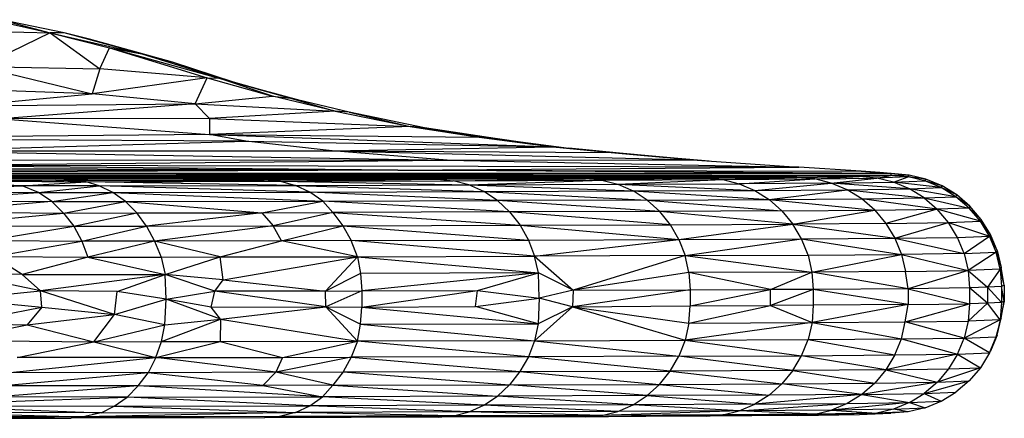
# Paper-space layout '_Posterior' of a CAD drawing. Header units: millimetres. Extents: x -679 to -71, y -2 to 78.
# Tile 10 of 10: x -121 to -71, y 2 to 22. Entities that reach past the tile are written whole.
import ezdxf

# ---------------------------------------------------------------- set-up
doc = ezdxf.new("R2010")
doc.units = ezdxf.units.MM

psp = doc.layouts.new('_Posterior')

# ---------------------------------------------------------------- linework, layer by layer
at = {"color": 7, "linetype": 'Continuous', "lineweight": 25}
for p, q in [((-122.469, 21.89), (-119.889, 21.309)), ((-122.389, 21.975), (-119.889, 21.309)), ((-119.164, 21.298), (-122.389, 21.975)), ((-128.221, 21.529), (-119.889, 21.309)), ((-119.889, 21.309), (-123.422, 19.578)), ((-119.889, 21.309), (-117.351, 19.474)), ((-119.889, 21.309), (-116.846, 20.54)), ((-119.889, 21.309), (-115.207, 20.243)), ((-119.164, 21.298), (-119.889, 21.309)), ((-115.207, 20.243), (-119.164, 21.298)), ((-117.873, 20.987), (-119.164, 21.298)), ((-115.207, 20.243), (-117.873, 20.987)), ((-113.632, 19.809), (-117.873, 20.987)), ((-117.351, 19.474), (-116.846, 20.54)), ((-116.846, 20.54), (-111.877, 19.007)), ((-116.846, 20.54), (-111.271, 18.988)), ((-116.846, 20.54), (-115.207, 20.243)), ((-111.271, 18.988), (-115.207, 20.243)), ((-115.207, 20.243), (-110.525, 18.792)), ((-115.207, 20.243), (-113.632, 19.809)), ((-110.525, 18.792), (-113.632, 19.809)), ((-123.422, 19.578), (-117.351, 19.474)), ((-123.422, 19.578), (-117.736, 18.197)), ((-117.351, 19.474), (-117.736, 18.197)), ((-111.877, 19.007), (-117.351, 19.474)), ((-111.877, 19.007), (-117.736, 18.197)), ((-112.482, 17.683), (-111.877, 19.007)), ((-111.877, 19.007), (-108.528, 18.077)), ((-111.877, 19.007), (-111.271, 18.988)), ((-108.528, 18.077), (-111.271, 18.988)), ((-111.271, 18.988), (-107.622, 17.982)), ((-111.271, 18.988), (-110.525, 18.792)), ((-107.622, 17.982), (-110.525, 18.792)), ((-110.525, 18.792), (-106.96, 17.823)), ((-117.736, 18.197), (-129.001, 18.568)), ((-124.11, 17.59), (-117.736, 18.197)), ((-112.482, 17.683), (-117.736, 18.197)), ((-124.11, 17.59), (-112.482, 17.683)), ((-112.482, 17.683), (-122.384, 16.914)), ((-112.482, 17.683), (-108.528, 18.077)), ((-111.756, 16.941), (-112.482, 17.683)), ((-112.482, 17.683), (-105.343, 17.316)), ((-105.343, 17.316), (-108.528, 18.077)), ((-108.528, 18.077), (-107.622, 17.982)), ((-107.622, 17.982), (-105.343, 17.316)), ((-104.616, 17.262), (-107.622, 17.982)), ((-105.343, 17.316), (-111.756, 16.941)), ((-105.343, 17.316), (-101.516, 16.531)), ((-104.616, 17.262), (-105.343, 17.316)), ((-104.616, 17.262), (-101.516, 16.531)), ((-100.772, 16.468), (-104.616, 17.262)), ((-111.756, 16.941), (-122.384, 16.914)), ((-122.384, 16.914), (-111.756, 16.125)), ((-111.756, 16.941), (-111.756, 16.125)), ((-111.756, 16.941), (-101.516, 16.531)), ((-111.756, 16.125), (-133.407, 15.903)), ((-101.516, 16.531), (-111.756, 16.125)), ((-109.889, 15.775), (-111.756, 16.125)), ((-111.756, 16.125), (-97.98, 15.987)), ((-111.756, 16.125), (-94.23, 15.494)), ((-101.516, 16.531), (-97.98, 15.987)), ((-101.516, 16.531), (-97.172, 15.918)), ((-100.772, 16.468), (-101.516, 16.531)), ((-97.172, 15.918), (-100.772, 16.468)), ((-109.889, 15.775), (-133.407, 15.903)), ((-126.708, 15.28), (-109.889, 15.775)), ((-105.481, 15.288), (-109.889, 15.775)), ((-109.889, 15.775), (-94.23, 15.494)), ((-97.98, 15.987), (-94.23, 15.494)), ((-97.98, 15.987), (-97.172, 15.918)), ((-94.23, 15.494), (-97.172, 15.918)), ((-97.172, 15.918), (-93.417, 15.423)), ((-126.708, 15.28), (-105.481, 15.288)), ((-126.708, 15.28), (-99.621, 14.817)), ((-105.481, 15.288), (-94.23, 15.494)), ((-99.621, 14.817), (-105.481, 15.288)), ((-105.481, 15.288), (-87.122, 14.837)), ((-105.481, 15.288), (-91.241, 15.197)), ((-94.23, 15.494), (-91.241, 15.197)), ((-94.23, 15.494), (-90.823, 15.166)), ((-94.23, 15.494), (-93.417, 15.423)), ((-90.823, 15.166), (-93.417, 15.423)), ((-91.241, 15.197), (-87.122, 14.837)), ((-91.241, 15.197), (-90.823, 15.166)), ((-87.122, 14.837), (-90.823, 15.166)), ((-90.823, 15.166), (-86.254, 14.778)), ((-127.403, 14.544), (-99.621, 14.817)), ((-122.226, 14.824), (-99.621, 14.817)), ((-99.621, 14.817), (-87.122, 14.837)), ((-99.621, 14.817), (-81.673, 14.462)), ((-87.122, 14.837), (-81.673, 14.462)), ((-102.139, 14.294), (-139.713, 14.431)), ((-102.139, 14.294), (-138.012, 14.283)), ((-102.139, 14.294), (-136.627, 14.162)), ((-76.95, 14.127), (-136.387, 14.141)), ((-76.991, 14.036), (-136.299, 14.133)), ((-102.139, 14.294), (-127.403, 14.544)), ((-81.673, 14.462), (-127.403, 14.544)), ((-102.139, 14.294), (-81.673, 14.462)), ((-76.95, 14.127), (-102.139, 14.294)), ((-102.139, 14.294), (-78.484, 14.258)), ((-78.484, 14.258), (-81.673, 14.462)), ((-78.484, 14.258), (-76.95, 14.127)), ((-77.54, 14.183), (-78.484, 14.258)), ((-77.54, 14.183), (-76.95, 14.127)), ((-76.044, 14.054), (-77.54, 14.183)), ((-76.95, 14.127), (-76.991, 14.036)), ((-76.044, 14.054), (-76.95, 14.127)), ((-76.991, 14.036), (-134.555, 14.03)), ((-78.585, 13.973), (-134.278, 14.02)), ((-81.78, 13.926), (-134.041, 14.011)), ((-130.033, 13.861), (-118.044, 13.71)), ((-130.033, 13.861), (-119.599, 13.784)), ((-81.78, 13.926), (-128.151, 13.919)), ((-128.151, 13.919), (-117.547, 13.877)), ((-86.382, 13.89), (-128.151, 13.919)), ((-128.021, 13.766), (-118.044, 13.71)), ((-121.307, 13.506), (-128.021, 13.766)), ((-127.738, 13.844), (-117.547, 13.877)), ((-121.307, 13.506), (-118.044, 13.71)), ((-119.599, 13.784), (-117.547, 13.877)), ((-119.599, 13.784), (-100.11, 13.835)), ((-119.599, 13.784), (-108.958, 13.809)), ((-118.044, 13.71), (-119.599, 13.784)), ((-119.599, 13.784), (-108.131, 13.738)), ((-118.044, 13.71), (-108.131, 13.738)), ((-117.385, 13.506), (-118.044, 13.71)), ((-107.364, 13.528), (-118.044, 13.71)), ((-117.547, 13.877), (-86.382, 13.89)), ((-100.11, 13.835), (-117.547, 13.877)), ((-117.547, 13.877), (-92.557, 13.861)), ((-108.958, 13.809), (-100.11, 13.835)), ((-108.131, 13.738), (-108.958, 13.809)), ((-108.131, 13.738), (-100.11, 13.835)), ((-108.131, 13.738), (-99.307, 13.765)), ((-108.131, 13.738), (-107.364, 13.528)), ((-108.131, 13.738), (-98.508, 13.556)), ((-100.11, 13.835), (-92.557, 13.861)), ((-100.11, 13.835), (-99.307, 13.765)), ((-99.307, 13.765), (-92.557, 13.861)), ((-99.307, 13.765), (-91.72, 13.791)), ((-98.508, 13.556), (-99.307, 13.765)), ((-98.508, 13.556), (-91.72, 13.791)), ((-98.508, 13.556), (-90.91, 13.583)), ((-92.557, 13.861), (-86.382, 13.89)), ((-91.72, 13.791), (-92.557, 13.861)), ((-86.382, 13.89), (-91.72, 13.791)), ((-91.72, 13.791), (-85.545, 13.819)), ((-91.72, 13.791), (-90.91, 13.583)), ((-90.91, 13.583), (-85.545, 13.819)), ((-90.91, 13.583), (-84.715, 13.611)), ((-90.91, 13.583), (-90.13, 13.241)), ((-90.91, 13.583), (-83.919, 13.27)), ((-86.382, 13.89), (-81.78, 13.926)), ((-86.382, 13.89), (-85.545, 13.819)), ((-85.545, 13.819), (-81.78, 13.926)), ((-85.545, 13.819), (-80.856, 13.855)), ((-85.545, 13.819), (-84.715, 13.611)), ((-84.715, 13.611), (-80.856, 13.855)), ((-80.014, 13.647), (-84.715, 13.611)), ((-84.715, 13.611), (-83.919, 13.27)), ((-83.919, 13.27), (-80.014, 13.647)), ((-81.78, 13.926), (-78.585, 13.973)), ((-80.856, 13.855), (-81.78, 13.926)), ((-80.856, 13.855), (-78.585, 13.973)), ((-80.856, 13.855), (-77.697, 13.902)), ((-80.014, 13.647), (-80.856, 13.855)), ((-80.014, 13.647), (-77.697, 13.902)), ((-80.014, 13.647), (-76.845, 13.693)), ((-79.207, 13.306), (-80.014, 13.647)), ((-76.029, 13.352), (-80.014, 13.647)), ((-78.585, 13.973), (-76.991, 14.036)), ((-77.697, 13.902), (-78.585, 13.973)), ((-77.697, 13.902), (-76.991, 14.036)), ((-76.095, 13.965), (-77.697, 13.902)), ((-76.845, 13.693), (-77.697, 13.902)), ((-76.044, 14.054), (-76.991, 14.036)), ((-76.095, 13.965), (-76.991, 14.036)), ((-76.845, 13.693), (-76.095, 13.965)), ((-76.845, 13.693), (-75.232, 13.757)), ((-76.029, 13.352), (-76.845, 13.693)), ((-74.412, 13.415), (-76.845, 13.693)), ((-76.095, 13.965), (-76.044, 14.054)), ((-75.232, 13.757), (-76.095, 13.965)), ((-75.182, 13.845), (-76.095, 13.965)), ((-75.182, 13.845), (-76.044, 14.054)), ((-75.232, 13.757), (-75.182, 13.845)), ((-74.412, 13.415), (-75.232, 13.757)), ((-74.363, 13.504), (-75.232, 13.757)), ((-74.363, 13.504), (-75.182, 13.845)), ((-121.307, 13.506), (-127.752, 13.562)), ((-127.181, 13.22), (-121.307, 13.506)), ((-127.181, 13.22), (-120.483, 13.164)), ((-126.591, 12.753), (-120.483, 13.164)), ((-120.483, 13.164), (-121.307, 13.506)), ((-117.385, 13.506), (-121.307, 13.506)), ((-120.483, 13.164), (-117.385, 13.506)), ((-119.799, 12.697), (-120.483, 13.164)), ((-120.483, 13.164), (-116.683, 13.164)), ((-119.799, 12.697), (-116.683, 13.164)), ((-117.385, 13.506), (-107.364, 13.528)), ((-116.683, 13.164), (-117.385, 13.506)), ((-106.633, 13.185), (-117.385, 13.506)), ((-116.683, 13.164), (-106.633, 13.185)), ((-116.035, 12.697), (-116.683, 13.164)), ((-116.683, 13.164), (-105.959, 12.717)), ((-107.364, 13.528), (-98.508, 13.556)), ((-106.633, 13.185), (-107.364, 13.528)), ((-107.364, 13.528), (-97.751, 13.215)), ((-106.633, 13.185), (-97.751, 13.215)), ((-105.959, 12.717), (-106.633, 13.185)), ((-97.054, 12.749), (-106.633, 13.185)), ((-97.751, 13.215), (-98.508, 13.556)), ((-98.508, 13.556), (-90.13, 13.241)), ((-97.751, 13.215), (-90.13, 13.241)), ((-97.054, 12.749), (-97.751, 13.215)), ((-97.751, 13.215), (-89.413, 12.775)), ((-90.13, 13.241), (-83.919, 13.27)), ((-89.413, 12.775), (-90.13, 13.241)), ((-90.13, 13.241), (-83.187, 12.805)), ((-83.919, 13.27), (-79.207, 13.306)), ((-83.919, 13.27), (-83.187, 12.805)), ((-83.187, 12.805), (-79.207, 13.306)), ((-79.207, 13.306), (-76.029, 13.352)), ((-78.462, 12.841), (-79.207, 13.306)), ((-79.207, 13.306), (-75.276, 12.887)), ((-76.029, 13.352), (-74.412, 13.415)), ((-75.276, 12.887), (-76.029, 13.352)), ((-73.655, 12.95), (-76.029, 13.352)), ((-74.412, 13.415), (-74.363, 13.504)), ((-73.655, 12.95), (-74.412, 13.415)), ((-73.607, 13.039), (-74.412, 13.415)), ((-73.607, 13.039), (-74.363, 13.504)), ((-126.591, 12.753), (-119.799, 12.697)), ((-119.799, 12.697), (-126.048, 12.172)), ((-119.799, 12.697), (-119.196, 12.117)), ((-119.799, 12.697), (-116.035, 12.697)), ((-119.196, 12.117), (-116.035, 12.697)), ((-116.035, 12.697), (-105.959, 12.717)), ((-115.457, 12.118), (-116.035, 12.697)), ((-116.035, 12.697), (-109.084, 12.134)), ((-109.084, 12.134), (-105.959, 12.717)), ((-105.959, 12.717), (-97.054, 12.749)), ((-105.959, 12.717), (-105.451, 12.145)), ((-96.432, 12.17), (-105.959, 12.717)), ((-89.413, 12.775), (-97.054, 12.749)), ((-97.054, 12.749), (-96.432, 12.17)), ((-88.772, 12.195), (-97.054, 12.749)), ((-89.413, 12.775), (-83.187, 12.805)), ((-88.772, 12.195), (-89.413, 12.775)), ((-89.413, 12.775), (-82.533, 12.227)), ((-83.187, 12.805), (-78.462, 12.841)), ((-82.533, 12.227), (-83.187, 12.805)), ((-83.187, 12.805), (-77.794, 12.263)), ((-78.462, 12.841), (-75.276, 12.887)), ((-77.794, 12.263), (-78.462, 12.841)), ((-74.604, 12.31), (-78.462, 12.841)), ((-75.276, 12.887), (-73.655, 12.95)), ((-75.276, 12.887), (-74.604, 12.31)), ((-75.276, 12.887), (-72.98, 12.372)), ((-73.655, 12.95), (-73.607, 13.039)), ((-72.98, 12.372), (-73.655, 12.95)), ((-72.934, 12.462), (-73.655, 12.95)), ((-72.934, 12.462), (-73.607, 13.039)), ((-126.048, 12.172), (-119.196, 12.117)), ((-125.577, 11.493), (-119.196, 12.117)), ((-119.196, 12.117), (-115.457, 12.118)), ((-119.196, 12.117), (-118.68, 11.439)), ((-118.68, 11.439), (-115.457, 12.118)), ((-115.457, 12.118), (-109.084, 12.134)), ((-114.963, 11.44), (-115.457, 12.118)), ((-109.084, 12.134), (-114.963, 11.44)), ((-109.084, 12.134), (-105.451, 12.145)), ((-109.084, 12.134), (-108.494, 11.457)), ((-105.451, 12.145), (-108.494, 11.457)), ((-96.432, 12.17), (-105.451, 12.145)), ((-105.451, 12.145), (-104.939, 11.468)), ((-105.451, 12.145), (-95.901, 11.492)), ((-88.772, 12.195), (-96.432, 12.17)), ((-96.432, 12.17), (-95.901, 11.492)), ((-88.226, 11.517), (-96.432, 12.17)), ((-82.533, 12.227), (-88.772, 12.195)), ((-88.226, 11.517), (-88.772, 12.195)), ((-81.977, 11.553), (-88.772, 12.195)), ((-82.533, 12.227), (-77.794, 12.263)), ((-82.533, 12.227), (-81.977, 11.553)), ((-81.977, 11.553), (-77.794, 12.263)), ((-77.794, 12.263), (-74.604, 12.31)), ((-77.794, 12.263), (-77.228, 11.586)), ((-74.604, 12.31), (-77.228, 11.586)), ((-72.98, 12.372), (-74.604, 12.31)), ((-74.031, 11.634), (-74.604, 12.31)), ((-72.403, 11.696), (-74.604, 12.31)), ((-72.934, 12.462), (-72.98, 12.372)), ((-72.403, 11.696), (-72.98, 12.372)), ((-72.357, 11.785), (-72.98, 12.372)), ((-72.357, 11.785), (-72.934, 12.462)), ((-77.228, 11.586), (-81.977, 11.553)), ((-77.228, 11.586), (-74.031, 11.634)), ((-77.228, 11.586), (-76.773, 10.828)), ((-76.773, 10.828), (-74.031, 11.634)), ((-74.031, 11.634), (-72.403, 11.696)), ((-73.568, 10.874), (-74.031, 11.634)), ((-74.031, 11.634), (-71.94, 10.938)), ((-72.403, 11.696), (-72.357, 11.785)), ((-71.94, 10.938), (-72.403, 11.696)), ((-71.893, 11.025), (-72.403, 11.696)), ((-71.893, 11.025), (-72.357, 11.785)), ((-125.577, 11.493), (-118.68, 11.439)), ((-123.058, 10.718), (-118.68, 11.439)), ((-118.68, 11.439), (-114.963, 11.44)), ((-118.68, 11.439), (-118.264, 10.68)), ((-118.264, 10.68), (-114.963, 11.44)), ((-114.963, 11.44), (-108.494, 11.457)), ((-114.963, 11.44), (-114.565, 10.68)), ((-108.494, 11.457), (-114.565, 10.68)), ((-108.494, 11.457), (-104.939, 11.468)), ((-108.078, 10.698), (-108.494, 11.457)), ((-108.078, 10.698), (-104.939, 11.468)), ((-104.939, 11.468), (-95.901, 11.492)), ((-104.939, 11.468), (-104.526, 10.709)), ((-104.939, 11.468), (-95.475, 10.733)), ((-95.901, 11.492), (-88.226, 11.517)), ((-95.901, 11.492), (-95.475, 10.733)), ((-95.901, 11.492), (-87.787, 10.767)), ((-88.226, 11.517), (-81.977, 11.553)), ((-87.787, 10.767), (-88.226, 11.517)), ((-87.787, 10.767), (-81.977, 11.553)), ((-81.529, 10.798), (-81.977, 11.553)), ((-81.977, 11.553), (-76.773, 10.828)), ((-123.058, 10.718), (-118.264, 10.68)), ((-122.759, 9.896), (-118.264, 10.68)), ((-118.264, 10.68), (-117.954, 9.857)), ((-114.565, 10.68), (-118.264, 10.68)), ((-114.565, 10.68), (-117.954, 9.857)), ((-108.078, 10.698), (-114.565, 10.68)), ((-114.565, 10.68), (-114.22, 9.867)), ((-111.208, 9.882), (-114.565, 10.68)), ((-111.208, 9.882), (-108.078, 10.698)), ((-104.526, 10.709), (-108.078, 10.698)), ((-104.194, 9.885), (-108.078, 10.698)), ((-104.526, 10.709), (-95.475, 10.733)), ((-104.194, 9.885), (-104.526, 10.709)), ((-95.164, 9.911), (-104.526, 10.709)), ((-95.475, 10.733), (-87.787, 10.767)), ((-95.475, 10.733), (-95.164, 9.911)), ((-95.164, 9.911), (-87.787, 10.767)), ((-87.787, 10.767), (-81.529, 10.798)), ((-87.787, 10.767), (-87.472, 9.947)), ((-87.472, 9.947), (-81.529, 10.798)), ((-81.529, 10.798), (-76.773, 10.828)), ((-81.2, 9.973), (-81.529, 10.798)), ((-81.529, 10.798), (-76.437, 10.007)), ((-76.773, 10.828), (-73.568, 10.874)), ((-76.773, 10.828), (-76.437, 10.007)), ((-76.773, 10.828), (-73.231, 10.052)), ((-73.568, 10.874), (-71.94, 10.938)), ((-73.231, 10.052), (-73.568, 10.874)), ((-73.231, 10.052), (-71.94, 10.938)), ((-71.94, 10.938), (-71.893, 11.025)), ((-71.599, 10.115), (-71.94, 10.938)), ((-71.94, 10.938), (-71.553, 10.204)), ((-71.553, 10.204), (-71.893, 11.025)), ((-73.231, 10.052), (-76.437, 10.007)), ((-73.231, 10.052), (-71.599, 10.115)), ((-73.231, 10.052), (-73.025, 9.183)), ((-71.599, 10.115), (-73.025, 9.183)), ((-71.553, 10.204), (-71.599, 10.115)), ((-71.391, 9.246), (-71.599, 10.115)), ((-71.599, 10.115), (-71.346, 9.341)), ((-71.553, 10.204), (-71.346, 9.341)), ((-121.305, 8.983), (-122.759, 9.896)), ((-122.759, 9.896), (-117.954, 9.857)), ((-117.954, 9.857), (-121.305, 8.983)), ((-117.954, 9.857), (-114.22, 9.867)), ((-117.954, 9.857), (-114.012, 8.987)), ((-114.22, 9.867), (-111.208, 9.882)), ((-114.22, 9.867), (-114.012, 8.987)), ((-114.012, 8.987), (-111.208, 9.882)), ((-111.208, 9.882), (-104.194, 9.885)), ((-111.054, 8.701), (-111.208, 9.882)), ((-111.054, 8.701), (-104.194, 9.885)), ((-104.194, 9.885), (-105.831, 8.135)), ((-104.194, 9.885), (-95.164, 9.911)), ((-104.194, 9.885), (-104.045, 9.025)), ((-104.194, 9.885), (-94.962, 9.063)), ((-87.472, 9.947), (-95.164, 9.911)), ((-94.962, 9.063), (-95.164, 9.911)), ((-95.164, 9.911), (-93.186, 8.179)), ((-87.472, 9.947), (-93.186, 8.179)), ((-87.472, 9.947), (-81.2, 9.973)), ((-87.288, 9.08), (-87.472, 9.947)), ((-87.472, 9.947), (-80.999, 9.103)), ((-81.2, 9.973), (-76.437, 10.007)), ((-81.2, 9.973), (-80.999, 9.103)), ((-80.999, 9.103), (-76.437, 10.007)), ((-76.437, 10.007), (-76.233, 9.142)), ((-76.437, 10.007), (-73.025, 9.183)), ((-120.377, 8.142), (-124.655, 9.059)), ((-121.305, 8.983), (-124.655, 9.059)), ((-94.962, 9.063), (-104.045, 9.025)), ((-94.962, 9.063), (-103.975, 8.141)), ((-98.07, 8.163), (-94.962, 9.063)), ((-94.93, 7.767), (-94.962, 9.063)), ((-93.186, 8.179), (-94.962, 9.063)), ((-87.288, 9.08), (-93.186, 8.179)), ((-80.999, 9.103), (-87.288, 9.08)), ((-87.288, 9.08), (-87.21, 8.191)), ((-83.12, 8.214), (-87.288, 9.08)), ((-83.12, 8.214), (-80.999, 9.103)), ((-76.233, 9.142), (-80.999, 9.103)), ((-80.999, 9.103), (-80.936, 8.222)), ((-76.091, 8.251), (-80.999, 9.103)), ((-76.233, 9.142), (-73.025, 9.183)), ((-76.091, 8.251), (-76.233, 9.142)), ((-73.025, 9.183), (-76.091, 8.251)), ((-71.391, 9.246), (-73.025, 9.183)), ((-73.025, 9.183), (-72.954, 8.303)), ((-73.025, 9.183), (-72.037, 8.328)), ((-71.391, 9.246), (-72.037, 8.328)), ((-71.346, 9.341), (-71.391, 9.246)), ((-71.391, 9.246), (-71.322, 8.365)), ((-71.183, 8.434), (-71.391, 9.246)), ((-71.183, 8.434), (-71.346, 9.341)), ((-121.305, 8.983), (-114.012, 8.987)), ((-120.377, 8.142), (-121.305, 8.983)), ((-114.012, 8.987), (-120.377, 8.142)), ((-116.466, 8.119), (-114.012, 8.987)), ((-113.962, 7.73), (-114.012, 8.987)), ((-111.479, 8.132), (-114.012, 8.987)), ((-111.054, 8.701), (-114.012, 8.987)), ((-111.479, 8.132), (-111.054, 8.701)), ((-111.054, 8.701), (-105.831, 8.135)), ((-104.045, 9.025), (-105.831, 8.135)), ((-104.045, 9.025), (-103.975, 8.141)), ((-124.626, 7.742), (-120.377, 8.142)), ((-120.313, 7.314), (-120.377, 8.142)), ((-116.466, 8.119), (-120.377, 8.142)), ((-116.605, 6.935), (-120.377, 8.142)), ((-116.605, 6.935), (-116.466, 8.119)), ((-113.962, 7.73), (-116.466, 8.119)), ((-113.962, 7.73), (-111.479, 8.132)), ((-111.658, 7.314), (-111.479, 8.132)), ((-105.831, 8.135), (-111.479, 8.132)), ((-105.81, 7.326), (-111.479, 8.132)), ((-105.831, 8.135), (-103.975, 8.141)), ((-105.81, 7.326), (-105.831, 8.135)), ((-103.975, 8.141), (-105.81, 7.326)), ((-103.981, 7.322), (-98.07, 8.163)), ((-103.975, 8.141), (-103.981, 7.322)), ((-103.975, 8.141), (-98.07, 8.163)), ((-98.177, 7.35), (-98.07, 8.163)), ((-98.07, 8.163), (-94.93, 7.767)), ((-93.186, 8.179), (-94.93, 7.767)), ((-87.21, 8.191), (-93.215, 7.34)), ((-93.186, 8.179), (-93.215, 7.34)), ((-93.186, 8.179), (-87.21, 8.191)), ((-87.215, 7.385), (-83.12, 8.214)), ((-87.21, 8.191), (-87.215, 7.385)), ((-87.21, 8.191), (-83.12, 8.214)), ((-80.936, 8.222), (-83.12, 8.214)), ((-83.118, 7.408), (-83.12, 8.214)), ((-80.936, 8.222), (-83.118, 7.408)), ((-80.936, 8.222), (-80.937, 7.412)), ((-76.091, 8.251), (-80.936, 8.222)), ((-76.088, 7.444), (-80.936, 8.222)), ((-72.954, 8.303), (-76.091, 8.251)), ((-76.091, 8.251), (-76.088, 7.444)), ((-76.091, 8.251), (-72.954, 7.492)), ((-72.037, 8.328), (-72.954, 8.303)), ((-72.954, 8.303), (-72.954, 7.492)), ((-72.036, 7.519), (-72.954, 8.303)), ((-71.322, 8.365), (-72.037, 8.328)), ((-72.037, 8.328), (-72.036, 7.519)), ((-72.037, 8.328), (-71.322, 7.555)), ((-71.183, 8.434), (-71.322, 8.365)), ((-71.322, 8.365), (-71.322, 7.555)), ((-71.184, 7.625), (-71.322, 8.365)), ((-71.183, 8.434), (-71.184, 7.625)), ((-124.626, 7.742), (-120.313, 7.314)), ((-116.605, 6.935), (-113.962, 7.73)), ((-114.033, 6.421), (-113.962, 7.73)), ((-111.183, 6.708), (-113.962, 7.73)), ((-111.658, 7.314), (-113.962, 7.73)), ((-98.177, 7.35), (-94.93, 7.767)), ((-94.93, 7.767), (-94.97, 6.463)), ((-93.215, 7.34), (-94.93, 7.767)), ((-71.322, 7.555), (-72.036, 7.519)), ((-71.184, 7.625), (-71.391, 6.671)), ((-71.322, 7.555), (-71.391, 6.671)), ((-71.347, 6.756), (-71.184, 7.625)), ((-71.184, 7.625), (-71.322, 7.555)), ((-124.676, 6.476), (-120.313, 7.314)), ((-120.313, 7.314), (-121.057, 6.422)), ((-120.313, 7.314), (-116.605, 6.935)), ((-111.658, 7.314), (-105.81, 7.326)), ((-111.183, 6.708), (-111.658, 7.314)), ((-111.183, 6.708), (-105.81, 7.326)), ((-104.188, 5.589), (-105.81, 7.326)), ((-105.81, 7.326), (-104.039, 6.443)), ((-105.81, 7.326), (-103.981, 7.322)), ((-104.039, 6.443), (-103.981, 7.322)), ((-103.981, 7.322), (-98.177, 7.35)), ((-103.981, 7.322), (-94.97, 6.463)), ((-94.97, 6.463), (-98.177, 7.35)), ((-93.215, 7.34), (-95.164, 5.6)), ((-93.215, 7.34), (-94.97, 6.463)), ((-93.215, 7.34), (-87.215, 7.385)), ((-93.215, 7.34), (-87.47, 5.635)), ((-93.215, 7.34), (-87.281, 6.504)), ((-87.281, 6.504), (-83.118, 7.408)), ((-87.281, 6.504), (-87.215, 7.385)), ((-87.215, 7.385), (-83.118, 7.408)), ((-80.937, 7.412), (-83.118, 7.408)), ((-83.118, 7.408), (-80.998, 6.53)), ((-76.088, 7.444), (-80.998, 6.53)), ((-80.937, 7.412), (-80.998, 6.53)), ((-76.088, 7.444), (-80.937, 7.412)), ((-76.236, 6.561), (-72.954, 7.492)), ((-76.236, 6.561), (-76.088, 7.444)), ((-76.088, 7.444), (-72.954, 7.492)), ((-72.036, 7.519), (-73.023, 6.608)), ((-72.954, 7.492), (-73.023, 6.608)), ((-72.036, 7.519), (-72.954, 7.492)), ((-71.391, 6.671), (-72.036, 7.519)), ((-121.057, 6.422), (-116.605, 6.935)), ((-117.662, 5.547), (-116.605, 6.935)), ((-114.033, 6.421), (-116.605, 6.935)), ((-114.208, 5.557), (-111.183, 6.708)), ((-114.033, 6.421), (-111.183, 6.708)), ((-111.183, 6.708), (-111.2, 5.558)), ((-111.183, 6.708), (-104.188, 5.589)), ((-80.998, 6.53), (-76.236, 6.561)), ((-76.438, 5.699), (-76.236, 6.561)), ((-76.236, 6.561), (-73.023, 6.608)), ((-73.23, 5.742), (-76.236, 6.561)), ((-71.391, 6.671), (-73.23, 5.742)), ((-73.023, 6.608), (-73.23, 5.742)), ((-71.391, 6.671), (-73.023, 6.608)), ((-71.599, 5.806), (-71.347, 6.756)), ((-71.391, 6.671), (-71.599, 5.806)), ((-71.553, 5.895), (-71.347, 6.756)), ((-71.347, 6.756), (-71.391, 6.671)), ((-124.871, 5.618), (-121.057, 6.422)), ((-124.676, 6.476), (-121.057, 6.422)), ((-121.057, 6.422), (-117.662, 5.547)), ((-117.662, 5.547), (-114.033, 6.421)), ((-114.208, 5.557), (-114.033, 6.421)), ((-104.188, 5.589), (-104.039, 6.443)), ((-104.039, 6.443), (-94.97, 6.463)), ((-104.039, 6.443), (-95.164, 5.6)), ((-94.97, 6.463), (-95.164, 5.6)), ((-80.998, 6.53), (-87.47, 5.635)), ((-87.281, 6.504), (-87.47, 5.635)), ((-87.281, 6.504), (-80.998, 6.53)), ((-80.998, 6.53), (-81.2, 5.663)), ((-80.998, 6.53), (-76.438, 5.699)), ((-124.871, 5.618), (-117.662, 5.547)), ((-121.569, 4.742), (-117.662, 5.547)), ((-117.662, 5.547), (-114.208, 5.557)), ((-117.662, 5.547), (-114.487, 4.741)), ((-114.487, 4.741), (-111.2, 5.558)), ((-114.487, 4.741), (-114.208, 5.557)), ((-114.208, 5.557), (-111.2, 5.558)), ((-111.2, 5.558), (-104.188, 5.589)), ((-111.2, 5.558), (-108.025, 4.746)), ((-108.025, 4.746), (-104.188, 5.589)), ((-104.188, 5.589), (-104.525, 4.763)), ((-95.164, 5.6), (-104.188, 5.589)), ((-95.476, 4.777), (-104.188, 5.589)), ((-95.164, 5.6), (-95.476, 4.777)), ((-95.164, 5.6), (-87.47, 5.635)), ((-95.164, 5.6), (-87.79, 4.812)), ((-87.47, 5.635), (-87.79, 4.812)), ((-87.47, 5.635), (-81.2, 5.663)), ((-87.47, 5.635), (-81.528, 4.84)), ((-81.528, 4.84), (-81.2, 5.663)), ((-81.2, 5.663), (-76.438, 5.699)), ((-81.2, 5.663), (-76.772, 4.876)), ((-76.772, 4.876), (-76.438, 5.699)), ((-76.438, 5.699), (-73.23, 5.742)), ((-76.438, 5.699), (-73.567, 4.923)), ((-73.567, 4.923), (-73.23, 5.742)), ((-73.23, 5.742), (-71.599, 5.806)), ((-71.94, 4.984), (-73.23, 5.742)), ((-71.553, 5.895), (-71.94, 4.984)), ((-71.94, 4.984), (-71.599, 5.806)), ((-71.553, 5.895), (-71.893, 5.073)), ((-71.599, 5.806), (-71.553, 5.895)), ((-71.94, 4.984), (-71.893, 5.073)), ((-121.93, 3.988), (-114.487, 4.741)), ((-114.487, 4.741), (-121.569, 4.742)), ((-114.487, 4.741), (-114.886, 3.973)), ((-114.487, 4.741), (-108.025, 4.746)), ((-108.372, 3.994), (-114.487, 4.741)), ((-104.525, 4.763), (-108.372, 3.994)), ((-108.025, 4.746), (-108.372, 3.994)), ((-108.025, 4.746), (-104.525, 4.763)), ((-104.525, 4.763), (-104.924, 4.01)), ((-95.476, 4.777), (-104.525, 4.763)), ((-104.525, 4.763), (-95.906, 4.027)), ((-95.476, 4.777), (-95.906, 4.027)), ((-87.79, 4.812), (-95.476, 4.777)), ((-88.23, 4.055), (-95.476, 4.777)), ((-88.23, 4.055), (-87.79, 4.812)), ((-87.79, 4.812), (-81.528, 4.84)), ((-81.977, 4.084), (-87.79, 4.812)), ((-81.977, 4.084), (-81.528, 4.84)), ((-81.528, 4.84), (-76.772, 4.876)), ((-77.231, 4.118), (-81.528, 4.84)), ((-73.567, 4.923), (-77.231, 4.118)), ((-76.772, 4.876), (-77.231, 4.118)), ((-76.772, 4.876), (-73.567, 4.923)), ((-73.567, 4.923), (-74.028, 4.167)), ((-73.567, 4.923), (-71.94, 4.984)), ((-73.567, 4.923), (-72.402, 4.229)), ((-71.94, 4.984), (-72.402, 4.229)), ((-104.924, 4.01), (-95.906, 4.027)), ((-95.906, 4.027), (-96.439, 3.35)), ((-95.906, 4.027), (-88.23, 4.055)), ((-95.906, 4.027), (-88.777, 3.379)), ((-88.777, 3.379), (-88.23, 4.055)), ((-81.977, 4.084), (-88.23, 4.055)), ((-88.23, 4.055), (-82.535, 3.409)), ((-81.977, 4.084), (-82.535, 3.409)), ((-77.231, 4.118), (-81.977, 4.084)), ((-81.977, 4.084), (-77.795, 3.444)), ((-77.231, 4.118), (-77.795, 3.444)), ((-77.231, 4.118), (-74.028, 4.167)), ((-77.231, 4.118), (-74.601, 3.491)), ((-72.402, 4.229), (-74.601, 3.491)), ((-74.028, 4.167), (-74.601, 3.491)), ((-74.028, 4.167), (-72.402, 4.229)), ((-72.402, 4.229), (-72.978, 3.554)), ((-114.886, 3.973), (-122.25, 3.311)), ((-114.886, 3.973), (-121.93, 3.988)), ((-115.389, 3.306), (-114.886, 3.973)), ((-108.372, 3.994), (-114.886, 3.973)), ((-109.035, 3.319), (-114.886, 3.973)), ((-108.372, 3.994), (-109.035, 3.319)), ((-108.372, 3.994), (-104.924, 4.01)), ((-105.449, 3.33), (-108.372, 3.994)), ((-104.924, 4.01), (-105.449, 3.33)), ((-104.924, 4.01), (-96.439, 3.35)), ((-75.273, 2.915), (-72.978, 3.554)), ((-74.601, 3.491), (-72.978, 3.554)), ((-72.978, 3.554), (-73.652, 2.978)), ((-115.389, 3.306), (-122.658, 2.736)), ((-115.389, 3.306), (-122.25, 3.311)), ((-115.951, 2.728), (-115.389, 3.306)), ((-115.389, 3.306), (-109.035, 3.319)), ((-105.978, 2.742), (-115.389, 3.306)), ((-105.449, 3.33), (-109.035, 3.319)), ((-109.035, 3.319), (-105.978, 2.742)), ((-105.978, 2.742), (-105.449, 3.33)), ((-105.449, 3.33), (-96.439, 3.35)), ((-105.449, 3.33), (-97.053, 2.775)), ((-97.053, 2.775), (-96.439, 3.35)), ((-96.439, 3.35), (-88.777, 3.379)), ((-89.413, 2.803), (-96.439, 3.35)), ((-88.777, 3.379), (-89.413, 2.803)), ((-88.777, 3.379), (-82.535, 3.409)), ((-88.777, 3.379), (-83.188, 2.833)), ((-83.188, 2.833), (-82.535, 3.409)), ((-82.535, 3.409), (-77.795, 3.444)), ((-78.459, 2.869), (-82.535, 3.409)), ((-74.601, 3.491), (-78.459, 2.869)), ((-77.795, 3.444), (-78.459, 2.869)), ((-77.795, 3.444), (-74.601, 3.491)), ((-74.601, 3.491), (-75.273, 2.915)), ((-127.345, 2.306), (-115.951, 2.728)), ((-115.951, 2.728), (-122.658, 2.736)), ((-116.609, 2.261), (-115.951, 2.728)), ((-115.951, 2.728), (-105.978, 2.742)), ((-106.627, 2.282), (-115.951, 2.728)), ((-106.627, 2.282), (-105.978, 2.742)), ((-97.053, 2.775), (-105.978, 2.742)), ((-97.752, 2.313), (-105.978, 2.742)), ((-97.752, 2.313), (-97.053, 2.775)), ((-89.413, 2.803), (-97.053, 2.775)), ((-90.13, 2.34), (-97.053, 2.775)), ((-90.13, 2.34), (-89.413, 2.803)), ((-83.188, 2.833), (-89.413, 2.803)), ((-89.413, 2.803), (-83.921, 2.369)), ((-78.459, 2.869), (-83.921, 2.369)), ((-83.188, 2.833), (-83.921, 2.369)), ((-78.459, 2.869), (-83.188, 2.833)), ((-78.459, 2.869), (-79.203, 2.405)), ((-78.459, 2.869), (-75.273, 2.915)), ((-78.459, 2.869), (-76.025, 2.451)), ((-76.025, 2.451), (-75.273, 2.915)), ((-76.025, 2.451), (-74.408, 2.515)), ((-75.273, 2.915), (-73.652, 2.978)), ((-75.273, 2.915), (-74.408, 2.515)), ((-75.227, 2.176), (-74.408, 2.515)), ((-74.408, 2.515), (-73.652, 2.978)), ((-127.345, 2.306), (-116.609, 2.261)), ((-127.345, 2.306), (-117.282, 1.919)), ((-117.282, 1.919), (-116.609, 2.261)), ((-116.609, 2.261), (-106.627, 2.282)), ((-116.609, 2.261), (-107.367, 1.948)), ((-107.367, 1.948), (-106.627, 2.282)), ((-97.752, 2.313), (-106.627, 2.282)), ((-98.497, 1.975), (-106.627, 2.282)), ((-98.497, 1.975), (-97.752, 2.313)), ((-90.13, 2.34), (-97.752, 2.313)), ((-90.903, 2.002), (-97.752, 2.313)), ((-84.714, 2.03), (-91.726, 1.795)), ((-90.903, 2.002), (-90.13, 2.34)), ((-84.714, 2.03), (-90.903, 2.002)), ((-83.921, 2.369), (-90.13, 2.34)), ((-84.714, 2.03), (-90.13, 2.34)), ((-85.551, 1.824), (-84.714, 2.03)), ((-84.714, 2.03), (-79.203, 2.405)), ((-84.714, 2.03), (-83.921, 2.369)), ((-80.011, 2.066), (-84.714, 2.03)), ((-80.86, 1.859), (-84.714, 2.03)), ((-83.921, 2.369), (-79.203, 2.405)), ((-80.86, 1.859), (-80.011, 2.066)), ((-76.025, 2.451), (-80.011, 2.066)), ((-79.203, 2.405), (-80.011, 2.066)), ((-76.84, 2.112), (-80.011, 2.066)), ((-80.011, 2.066), (-77.695, 1.906)), ((-79.203, 2.405), (-76.025, 2.451)), ((-76.84, 2.112), (-77.695, 1.906)), ((-76.025, 2.451), (-76.84, 2.112)), ((-76.84, 2.112), (-75.227, 2.176)), ((-76.088, 1.97), (-76.84, 2.112)), ((-75.227, 2.176), (-76.088, 1.97)), ((-76.025, 2.451), (-75.227, 2.176)), ((-118.193, 1.714), (-128.274, 1.768)), ((-117.282, 1.919), (-127.758, 1.979)), ((-127.758, 1.979), (-118.193, 1.714)), ((-118.193, 1.714), (-124.888, 1.655)), ((-124.888, 1.655), (-118.811, 1.648)), ((-118.193, 1.714), (-118.811, 1.648)), ((-108.95, 1.673), (-118.811, 1.648)), ((-107.367, 1.948), (-118.193, 1.714)), ((-117.282, 1.919), (-118.193, 1.714)), ((-108.17, 1.742), (-118.193, 1.714)), ((-118.193, 1.714), (-108.95, 1.673)), ((-117.282, 1.919), (-107.367, 1.948)), ((-108.17, 1.742), (-108.95, 1.673)), ((-100.079, 1.701), (-108.95, 1.673)), ((-107.367, 1.948), (-108.17, 1.742)), ((-99.295, 1.769), (-108.17, 1.742)), ((-100.079, 1.701), (-108.17, 1.742)), ((-98.497, 1.975), (-107.367, 1.948)), ((-99.295, 1.769), (-107.367, 1.948)), ((-100.079, 1.701), (-99.295, 1.769)), ((-92.546, 1.726), (-100.079, 1.701)), ((-99.295, 1.769), (-98.497, 1.975)), ((-91.726, 1.795), (-99.295, 1.769)), ((-92.546, 1.726), (-99.295, 1.769)), ((-90.903, 2.002), (-98.497, 1.975)), ((-91.726, 1.795), (-98.497, 1.975)), ((-92.546, 1.726), (-85.551, 1.824)), ((-92.546, 1.726), (-91.726, 1.795)), ((-86.404, 1.755), (-92.546, 1.726)), ((-91.726, 1.795), (-90.903, 2.002)), ((-85.551, 1.824), (-91.726, 1.795)), ((-86.404, 1.755), (-85.551, 1.824)), ((-81.72, 1.791), (-86.404, 1.755)), ((-80.86, 1.859), (-85.551, 1.824)), ((-81.72, 1.791), (-85.551, 1.824)), ((-77.695, 1.906), (-81.72, 1.791)), ((-81.72, 1.791), (-80.86, 1.859)), ((-81.72, 1.791), (-78.567, 1.838)), ((-77.695, 1.906), (-80.86, 1.859)), ((-77.695, 1.906), (-78.567, 1.838)), ((-78.567, 1.838), (-76.968, 1.902)), ((-76.088, 1.97), (-77.695, 1.906)), ((-77.695, 1.906), (-76.968, 1.902)), ((-76.088, 1.97), (-76.968, 1.902))]:
    psp.add_line(p, q, dxfattribs=at)

doc.saveas('drawing.dxf')
